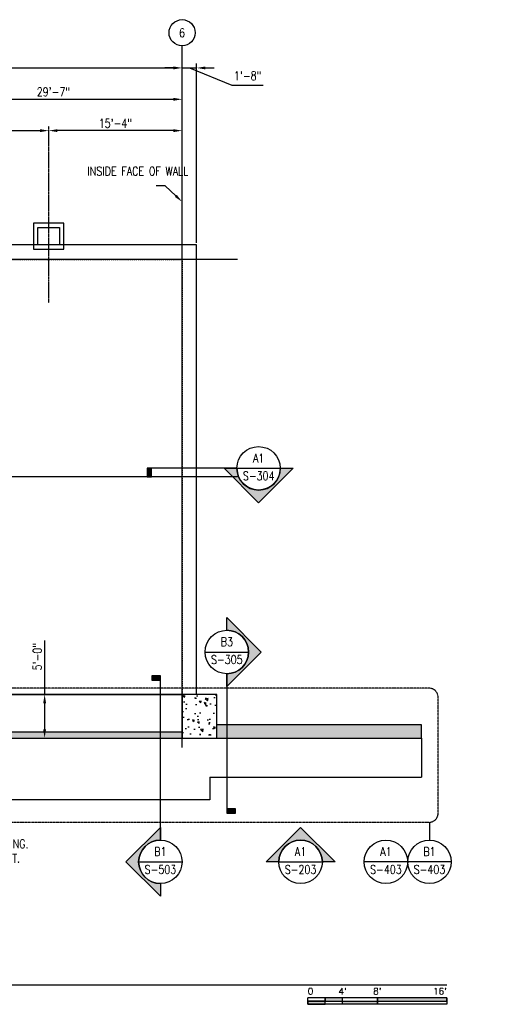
# Model space of a CAD drawing. Header units: inches. Extents: x -266 to 18759, y 463 to 1824.
# Tile 100 of 100: x 1929 to 2581, y 466 to 1824. Entities that reach past the tile are written whole.
import ezdxf
from ezdxf import colors
from ezdxf.entities.mleader import LeaderData, LeaderLine
from ezdxf.enums import TextEntityAlignment as Align
from ezdxf.math import Vec2, Vec3

# ---------------------------------------------------------------- set-up
doc = ezdxf.new("R2010")
doc.units = ezdxf.units.IN
doc.header["$MEASUREMENT"] = 0
for name, pattern in [('Center 1_4_', [0.53125, 0.25, -0.09375, 0.09375, -0.09375]), ('CENTER2', [1.125, 0.75, -0.125, 0.125, -0.125]), ('Dash', [0.25, 0.125, -0.125]), ('DASHED2', [0.375, 0.25, -0.125])]:
    doc.linetypes.add(name, pattern=pattern)
doc.layers.get('Defpoints').update_dxf_attribs({"color": 6})
for name, color, linetype in [('A-ANNO-SYMB', 2, 'Continuous'), ('A-DETL', 3, 'Continuous'), ('A-DETL-CNTR', 3, 'Center 1_4_'), ('A-WALL', 4, 'Continuous'), ('A-WALL-HDLN', 3, 'Dash'), ('G-ANNO-REFR', 2, 'Continuous'), ('G-ANNO-SYMB', 2, 'Continuous'), ('S-ANNO-DIMS', 1, 'Continuous'), ('S-ANNO-NOTE', 2, 'Continuous'), ('S-ANNO-SYMB', 2, 'Continuous'), ('S-ANNO-TEXT', 2, 'Continuous'), ('S-BEAM', 13, 'Continuous'), ('S-COLS', 53, 'Continuous'), ('S-GRID', 1, 'CENTER2'), ('S-GRID-IDEN', 1, 'Continuous')]:
    doc.layers.add(name, color=color, linetype=linetype)
doc.layers.add('A-WALL-PATT', color=9, linetype='Continuous', true_color=0x808080)
doc.styles.add('AEC_COMN_TITLE', font='romans.shx', dxfattribs={"width": 0.8, "height": 0.1875})
doc.styles.add('Annotative', font='romans.shx', dxfattribs={"width": 0.8, "height": 0.125})
doc.styles.add('Arial', font='romans.shx', dxfattribs={"width": 0.8})
doc.styles.add('ROMANS', font='romans.shx', dxfattribs={"width": 0.8})
doc.dimstyles.new('Annotative', dxfattribs={"dimscale": 0, "dimtxt": 0.125, "dimasz": 0.125, "dimexe": 0.0625, "dimexo": 0.03125, "dimgap": 0.03125, "dimtad": 1, "dimdec": 3, "dimzin": 3, "dimdsep": 46, "dimlunit": 4, "dimtxsty": 'Annotative', "dimcen": 0.09, "dimclrd": 256, "dimclrt": 2, "dimazin": 2, "dimtfac": 1, "dimtdec": 3, "dimtmove": 1, "dimatfit": 3, "dimfxl": 1, "dimtfill": 1, "dimfrac": 2, "dimtolj": 1, "dimtzin": 0, "dimlwd": -1, "dimarcsym": 0})
pattern_1 = [(140, (0, 0), (2.51009, 28.6904), [3, -33]), (85, (0, 0), (-30.0877, -5.55005), [2.4, -26.4]), (190.4514, (0.21, 2.39), (-27.5776, 23.14035), [2.5496, -28.0457]), (136.1842, (-8, -1e-14), (6.62077, 42.68965), [4.5, -49.5]), (186.6356, (-7.45, 3.557), (-38.96474, 37.3865), [3.8244, -42.06855]), (81.1842, (-8, -1e-14), (-38.96474, 37.3865), [3.6, -39.6]), (111, (-6, 4), (16.10476, 23.87628), [3, -33]), (56, (-6, 4), (-29.006, 9.7326), [2.4, -26.4]), (161.4514, (-4.658, 5.99), (-12.90125, 33.6089), [2.5496, -28.0457]), (127.5, (0, 0), (-13.315754, 0.486394), [0, -26.08, 0, -26.8, 0, -26.5]), (97.5, (0, 0), (-15.77647, 10.52278), [0, -15.28, 0, -25.48, 0, -10.1]), (57.5, (1e-14, -8.92), (0.902195, 21.352897), [0, -10, 0, -31.2, 0, -41.4]), (47.5, (2e-14, -12.92), (-4.0042, 23.32745), [0, -13, 0, -20.72, 0, -29.4])]

# ---------------------------------------------------------------- blocks, each defined once
blk = doc.blocks.new('Grid - Circle 3_8_-570341-03_SP_Framing Framing Plan-BO SLAB HIGH_DOC')
at = {"layer": 'S-GRID-IDEN'}
blk.add_circle((0, 0), 0.188, dxfattribs=at)
blk = doc.blocks.new('*D28')
at = {"layer": 'Defpoints', "color": 0, "transparency": 16777216}
for p in [(2153.1, 1714.1), (1798.1, 1513.2), (2153.1, 1513.2)]:
    blk.add_point(p, dxfattribs=at)
at = {"layer": 'S-ANNO-DIMS', "transparency": 16777216}
blk.add_line((1810.1, 1714.1), (2141.1, 1714.1), dxfattribs=at)
for points in [[(1810.1, 1716.1), (1810.1, 1712.1), (1798.1, 1714.1)], [(2141.1, 1716.1), (2141.1, 1712.1), (2153.1, 1714.1)]]:
    blk.add_solid(points, dxfattribs=at)
at = {"layer": 'S-ANNO-DIMS', "color": 2, "lineweight": -3, "transparency": 16777216, "insert": (1975.6, 1724.3), "char_height": 12, "width": 60.165, "attachment_point": 5, "style": 'Annotative'}
blk.add_mtext('\\A1;29\'-7"', dxfattribs=at)
blk = doc.blocks.new('*D29')
at = {"layer": 'Defpoints', "color": 0, "transparency": 16777216}
for p in [(2173.1, 1757.4), (2153.1, 1513.2), (2173.1, 1513.2)]:
    blk.add_point(p, dxfattribs=at)
at = {"layer": 'S-ANNO-DIMS', "transparency": 16777216}
for p, q in [((2141.1, 1757.4), (2129.1, 1757.4)), ((2153.1, 1757.4), (2173.1, 1757.4)), ((2153.1, 1757.4), (2173.1, 1757.4)), ((2163.1, 1757.4), (2221.5, 1733.6)), ((2185.1, 1757.4), (2197.1, 1757.4)), ((2221.5, 1733.6), (2264.9, 1733.6))]:
    blk.add_line(p, q, dxfattribs=at)
at = {"layer": 'S-ANNO-DIMS', "color": 0, "lineweight": -2, "transparency": 16777216}
blk.add_line((2173.1, 1516.2), (2173.1, 1763.4), dxfattribs=at)
at = {"layer": 'S-ANNO-DIMS', "transparency": 16777216}
for points in [[(2141.1, 1759.4), (2141.1, 1755.4), (2153.1, 1757.4)], [(2185.1, 1759.4), (2185.1, 1755.4), (2173.1, 1757.4)]]:
    blk.add_solid(points, dxfattribs=at)
at = {"layer": 'S-ANNO-DIMS', "color": 2, "lineweight": -3, "transparency": 16777216, "insert": (2224.5, 1752.6), "char_height": 12, "width": 49.311, "attachment_point": 1, "line_spacing_factor": 0.983083, "style": 'Annotative'}
blk.add_mtext('\\A1;1\'-8"', dxfattribs=at)
blk = doc.blocks.new('*D20')
at = {"layer": 'Defpoints', "color": 0, "transparency": 16777216}
for p in [(2153.1, 1757.4), (249.1, 1513.2), (2153.1, 1513.2)]:
    blk.add_point(p, dxfattribs=at)
at = {"layer": 'S-ANNO-DIMS', "transparency": 16777216}
blk.add_line((261.1, 1757.4), (2141.1, 1757.4), dxfattribs=at)
for points in [[(261.1, 1759.4), (261.1, 1755.4), (249.1, 1757.4)], [(2141.1, 1759.4), (2141.1, 1755.4), (2153.1, 1757.4)]]:
    blk.add_solid(points, dxfattribs=at)
at = {"layer": 'S-ANNO-DIMS', "color": 2, "lineweight": -3, "transparency": 16777216, "insert": (1201.1, 1767.6), "char_height": 12, "width": 71.018, "attachment_point": 5, "style": 'Annotative'}
blk.add_mtext('\\A1;158\'-8"', dxfattribs=at)
blk = doc.blocks.new('*D48')
at = {"layer": 'Defpoints', "color": 0, "transparency": 16777216}
for p in [(1969.1, 1670.9), (1969.1, 1543.2), (1798.1, 1513.2)]:
    blk.add_point(p, dxfattribs=at)
at = {"layer": 'S-ANNO-DIMS', "transparency": 16777216}
blk.add_line((1810.1, 1670.9), (1957.1, 1670.9), dxfattribs=at)
for points in [[(1810.1, 1672.9), (1810.1, 1668.9), (1798.1, 1670.9)], [(1957.1, 1672.9), (1957.1, 1668.9), (1969.1, 1670.9)]]:
    blk.add_solid(points, dxfattribs=at)
at = {"layer": 'S-ANNO-DIMS', "color": 2, "lineweight": -3, "transparency": 16777216, "insert": (1883.6, 1681), "char_height": 12, "width": 60.165, "attachment_point": 5, "style": 'Annotative'}
blk.add_mtext('\\A1;14\'-3"', dxfattribs=at)
blk = doc.blocks.new('*D36')
at = {"layer": 'Defpoints', "color": 0, "transparency": 16777216}
for p in [(1968.6, 893.2), (1963.4, 833.2), (1968.6, 833.2)]:
    blk.add_point(p, dxfattribs=at)
at = {"layer": 'S-ANNO-DIMS', "transparency": 16777216}
for p, q in [((1963.4, 967.7), (1963.4, 893.2)), ((1963.4, 881.2), (1963.4, 845.2))]:
    blk.add_line(p, q, dxfattribs=at)
for points in [[(1961.4, 881.2), (1965.4, 881.2), (1963.4, 893.2)], [(1961.4, 845.2), (1965.4, 845.2), (1963.4, 833.2)]]:
    blk.add_solid(points, dxfattribs=at)
at = {"layer": 'S-ANNO-DIMS', "color": 2, "lineweight": -3, "transparency": 16777216, "insert": (1953.3, 945.3), "char_height": 12, "width": 49.311, "attachment_point": 5, "rotation": 90, "style": 'Annotative'}
blk.add_mtext('\\A1;5\'-0"', dxfattribs=at)
blk = doc.blocks.new('*U10')
at = {"lineweight": -3}
blk.add_hatch(color=256, dxfattribs=at).paths.add_polyline_path([(-1.226, 0), (-1.288, 0), (-1.288, -0.125), (-1.226, -0.125)])
h = blk.add_hatch(color=256, dxfattribs=at)
edge = h.paths.add_edge_path()
edge.add_line((0.625, 0), (0.807, 0))
edge.add_line((0.807, 0), (0.312, -0.495))
edge.add_line((0.312, -0.495), (-0.182, 0))
edge.add_line((-0.182, 0), (0, 0))
edge.add_arc((0.312, 0), 0.312, 180, 360)
at = {"linetype": 'Continuous', "lineweight": -3}
blk.add_line((0, 0), (-1.288, 0), dxfattribs=at)
at = {"lineweight": -3}
for p, q in [((-0.182, 0), (0.312, -0.495)), ((0, 0), (0.625, 0)), ((0.312, -0.495), (0.807, 0))]:
    blk.add_line(p, q, dxfattribs=at)
at = {"lineweight": -3, "flags": 128}
blk.add_lwpolyline([(-1.226, 0), (-1.288, 0), (-1.288, -0.125), (-1.226, -0.125), (-1.226, 0)], close=True, dxfattribs=at)
blk.add_lwpolyline([(0.625, 0), (0.807, 0), (0.312, -0.495), (-0.182, 0), (0, 0, 1), (0.625, 0)], format="xyb", close=True, dxfattribs=at)
blk.add_lwpolyline([(0.625, -0.016), (0.625, -0.016)], dxfattribs=at)
blk.add_lwpolyline([(0.625, -0.016), (0.625, -0.016)], dxfattribs=at)
at = {"lineweight": -3}
blk.add_circle((0.312, 0), 0.312, dxfattribs=at)
at = {"linetype": 'Continuous', "lineweight": -3, "style": 'Arial'}
blk.add_attdef('X#', text='', height=0.0938, dxfattribs=at).set_placement((0.312, 0.047), align=Align.BOTTOM_CENTER)
blk.add_attdef('X-###', text='', height=0.0938, dxfattribs=at).set_placement((0.312, -0.047), align=Align.TOP_CENTER)
blk = doc.blocks.new('*U16')
at = {"lineweight": -3}
blk.add_hatch(color=256, dxfattribs=at).paths.add_polyline_path([(0, 2.299), (0, 2.361), (-0.125, 2.361), (-0.125, 2.299)])
h = blk.add_hatch(color=256, dxfattribs=at)
edge = h.paths.add_edge_path()
edge.add_line((0, -0.625), (0, -0.807))
edge.add_line((0, -0.807), (-0.495, -0.312))
edge.add_line((-0.495, -0.312), (0, 0.182))
edge.add_line((0, 0.182), (0, 0))
edge.add_arc((0, -0.312), 0.312, 90, 270)
at = {"linetype": 'Continuous', "lineweight": -3}
blk.add_line((0, 0), (0, 2.361), dxfattribs=at)
at = {"lineweight": -3}
for p, q in [((0, 0.182), (-0.495, -0.312)), ((-0.495, -0.312), (0, -0.807)), ((-0.312, -0.312), (0.312, -0.312))]:
    blk.add_line(p, q, dxfattribs=at)
at = {"lineweight": -3, "flags": 128}
blk.add_lwpolyline([(0, 2.299), (0, 2.361), (-0.125, 2.361), (-0.125, 2.299), (0, 2.299)], close=True, dxfattribs=at)
blk.add_lwpolyline([(0, -0.625), (0, -0.807), (-0.495, -0.312), (0, 0.182), (0, 0, 1), (0, -0.625)], format="xyb", close=True, dxfattribs=at)
blk.add_lwpolyline([(-0.016, -0.625), (-0.016, -0.625)], dxfattribs=at)
blk.add_lwpolyline([(-0.016, -0.625), (-0.016, -0.625)], dxfattribs=at)
at = {"lineweight": -3}
blk.add_circle((0, -0.312), 0.312, dxfattribs=at)
at = {"linetype": 'Continuous', "lineweight": -3, "style": 'Arial'}
blk.add_attdef('X#', text='', height=0.0938, dxfattribs=at).set_placement((0, -0.266), align=Align.BOTTOM_CENTER)
blk.add_attdef('X-###', text='', height=0.0938, dxfattribs=at).set_placement((0, -0.359), align=Align.TOP_CENTER)
blk = doc.blocks.new('*U15')
at = {"lineweight": -3}
h = blk.add_hatch(color=256, dxfattribs=at)
edge = h.paths.add_edge_path()
edge.add_line((0, 0.312), (0, 0.495))
edge.add_line((0, 0.495), (0.495, 0))
edge.add_line((0.495, 0), (0, -0.495))
edge.add_line((0, -0.495), (0, -0.312))
edge.add_arc((0, 0), 0.312, 270, 450)
blk.add_hatch(color=256, dxfattribs=at).paths.add_polyline_path([(0, -2.251), (0, -2.314), (0.125, -2.314), (0.125, -2.251)])
for p, q in [((0.495, 0), (0, 0.495)), ((-0.312, 0), (0.312, 0)), ((0, -0.495), (0.495, 0))]:
    blk.add_line(p, q, dxfattribs=at)
at = {"linetype": 'Continuous', "lineweight": -3}
blk.add_line((0, -0.312), (0, -2.314), dxfattribs=at)
at = {"lineweight": -3, "flags": 128}
blk.add_lwpolyline([(0, 0.312), (0, 0.495), (0.495, 0), (0, -0.495), (0, -0.312, 1), (0, 0.312)], format="xyb", close=True, dxfattribs=at)
blk.add_lwpolyline([(0.016, 0.312), (0.016, 0.312)], dxfattribs=at)
blk.add_lwpolyline([(0.016, 0.312), (0.016, 0.312)], dxfattribs=at)
blk.add_lwpolyline([(0, -2.251), (0, -2.314), (0.125, -2.314), (0.125, -2.251), (0, -2.251)], close=True, dxfattribs=at)
at = {"lineweight": -3}
blk.add_circle((0, 0), 0.312, dxfattribs=at)
at = {"linetype": 'Continuous', "lineweight": -3, "style": 'Arial'}
blk.add_attdef('X#', text='', height=0.0938, dxfattribs=at).set_placement((0, 0.047), align=Align.BOTTOM_CENTER)
blk.add_attdef('X-###', text='', height=0.0938, dxfattribs=at).set_placement((0, -0.047), align=Align.TOP_CENTER)
blk = doc.blocks.new('A1')
at = {"layer": 'G-ANNO-SYMB', "lineweight": -3}
h = blk.add_hatch(color=256, dxfattribs=at)
edge = h.paths.add_edge_path()
edge.add_line((-30, 0), (-47.5, 0))
edge.add_line((-47.5, 0), (0, 47.5))
edge.add_line((0, 47.5), (47.5, 0))
edge.add_line((47.5, 0), (30, 0))
edge.add_arc((0, 0), 30, 0, 180)
for p, q in [((0, 47.5), (-47.5, 0)), ((47.5, 0), (0, 47.5)), ((-30, 0), (30, 0))]:
    blk.add_line(p, q, dxfattribs=at)
at = {"layer": 'G-ANNO-SYMB', "lineweight": -3, "flags": 128}
blk.add_lwpolyline([(-30, 0), (-47.5, 0), (0, 47.5), (47.5, 0), (30, 0, 1), (-30, 0)], format="xyb", close=True, dxfattribs=at)
blk.add_lwpolyline([(-30, 1.5), (-30, 1.5)], dxfattribs=at)
blk.add_lwpolyline([(-30, 1.5), (-30, 1.5)], dxfattribs=at)
at = {"layer": 'G-ANNO-SYMB', "lineweight": -3}
blk.add_circle((0, 0), 30, dxfattribs=at)
at = {"layer": 'S-ANNO-SYMB', "color": 1, "linetype": 'Continuous', "style": 'ROMANS', "width": 0.8}
blk.add_text('S-203', height=12, dxfattribs=at).set_placement((0, -4.5), align=Align.TOP_CENTER)
at = {"layer": 'S-ANNO-TEXT', "color": 1, "linetype": 'Continuous', "style": 'ROMANS', "width": 0.8}
blk.add_text('A1', height=12, dxfattribs=at).set_placement((0, 4.5), align=Align.BOTTOM_CENTER)
blk = doc.blocks.new('*D51')
at = {"layer": 'Defpoints', "color": 0, "transparency": 16777216}
for p in [(1969.1, 1670.9), (1969.1, 1543.2), (2153.1, 1513.2)]:
    blk.add_point(p, dxfattribs=at)
at = {"layer": 'S-ANNO-DIMS', "transparency": 16777216}
blk.add_line((2141.1, 1670.9), (1981.1, 1670.9), dxfattribs=at)
for points in [[(1981.1, 1672.9), (1981.1, 1668.9), (1969.1, 1670.9)], [(2141.1, 1672.9), (2141.1, 1668.9), (2153.1, 1670.9)]]:
    blk.add_solid(points, dxfattribs=at)
at = {"layer": 'S-ANNO-DIMS', "color": 2, "lineweight": -3, "transparency": 16777216, "insert": (2061.1, 1681), "char_height": 12, "width": 60.165, "attachment_point": 5, "style": 'Annotative'}
blk.add_mtext('\\A1;15\'-4"', dxfattribs=at)
blk = doc.blocks.new('Detail Callout AEC')
at = {"color": 0, "linetype": 'ByBlock', "lineweight": -3, "transparency": 16777216}
blk.add_line((0.25, 0), (-0.25, 0), dxfattribs=at)
blk.add_circle((0, 0), 0.25, dxfattribs=at)
at = {"color": 0, "linetype": 'ByBlock', "lineweight": -3, "transparency": 16777216, "style": 'AEC_COMN_TITLE'}
for tag, p in [('VIEWNUMBER', (0, 0.051)), ('SHEETNUMBER', (0, -0.126))]:
    blk.add_attdef(tag, text='', height=0.0938, dxfattribs=at).set_placement(p, align=Align.CENTER)
blk = doc.blocks.new('*U54')
for points in [[(-2, -0.281), (-1.75, -0.281), (-1.75, -0.234), (-2, -0.234)], [(-1.75, -0.234), (-1.5, -0.234), (-1.5, -0.187), (-1.75, -0.187)], [(-1.5, -0.234), (-1, -0.234), (-1, -0.281), (-1.5, -0.281)], [(-1, -0.234), (0, -0.234), (0, -0.187), (-1, -0.187)]]:
    blk.add_hatch(color=256).paths.add_polyline_path(points)
for p, q in [((0, -0.187), (-2, -0.187)), ((-2, -0.281), (-2, -0.187)), ((-2, -0.234), (0, -0.234)), ((0, -0.281), (-2, -0.281)), ((-1.75, -0.281), (-1.75, -0.187)), ((-1.5, -0.281), (-1.5, -0.187)), ((-1, -0.281), (-1, -0.188)), ((0, -0.187), (0, -0.281))]:
    blk.add_line(p, q)
at = {"flags": 128}
for points in [[(-2, -0.281), (-1.75, -0.281), (-1.75, -0.234), (-2, -0.234), (-2, -0.281)], [(-1.75, -0.234), (-1.5, -0.234), (-1.5, -0.187), (-1.75, -0.187), (-1.75, -0.234)], [(-1.5, -0.234), (-1, -0.234), (-1, -0.281), (-1.5, -0.281), (-1.5, -0.234)], [(-1, -0.234), (0, -0.234), (0, -0.187), (-1, -0.187), (-1, -0.234)]]:
    blk.add_lwpolyline(points, close=True, dxfattribs=at)
at = {"style": 'Arial'}
blk.add_text('0', height=0.0937, dxfattribs=at).set_placement((-2, -0.094), align=Align.MIDDLE_LEFT)
for s, p in [("4'", (-1.5, -0.094)), ("8'", (-1, -0.094))]:
    blk.add_text(s, height=0.0937, dxfattribs=at).set_placement(p, align=Align.MIDDLE_CENTER)
blk.add_text("16'", height=0.0937, dxfattribs=at).set_placement((0, -0.094), align=Align.MIDDLE_RIGHT)
blk = doc.blocks.new('*U56')
at = {"linetype": 'Continuous', "lineweight": -3}
blk.add_line((1.125, 0.625), (29.5, 0.625), dxfattribs=at)
at = {"lineweight": -3, "style": 'Arial'}
blk.add_attdef('DRAWING_AREA_TITLE', text='', height=0.187, dxfattribs=at).set_placement((1.374, 0.634), align=Align.BOTTOM_LEFT)
blk.add_attdef('X#', text='', height=0.187, dxfattribs=at).set_placement((0.812, 0.625), align=Align.MIDDLE_CENTER)
blk.add_attdef('SCALE:', text='', height=0.0938, dxfattribs=at).set_placement((1.374, 0.561), align=Align.TOP_LEFT)

msp = doc.modelspace()

# ---------------------------------------------------------------- hatches: boundary and pattern name
at = {"layer": 'A-WALL-PATT', "lineweight": -3}
h = msp.add_hatch(dxfattribs=at)
h.set_pattern_fill('AR-CONC', color=8, scale=4, angle=90, style=0)
h.set_pattern_definition(pattern_1)
h.paths.add_polyline_path([(2165.0774, 833.2059), (2201.0774, 833.2059), (2201.0774, 845.2059), (2201.0774, 893.2059), (2153.0774, 893.2059), (2153.0774, 833.2059)])
h = msp.add_hatch(dxfattribs=at)
h.set_pattern_fill('AR-CONC', color=8, scale=4, angle=90, style=0)
h.set_pattern_definition(pattern_1)
h.paths.add_polyline_path([(2483.3324, 833.2059), (2483.3324, 851.2059), (2201.0774, 851.2059), (2201.0774, 833.2059)])
h.paths.add_polyline_path([(2153.0774, 833.2059), (2153.0774, 841.2059), (1841.0774, 841.2059), (1841.0774, 833.2059)])
h.paths.add_polyline_path([(1755.0774, 833.2059), (1755.0774, 841.2059), (1443.0774, 841.2059), (1443.0774, 833.2059)])
h.paths.add_polyline_path([(1045.0774, 841.2059), (1045.0774, 833.2059), (1357.0774, 833.2059), (1357.0774, 841.2059)])
h.paths.add_polyline_path([(647.0774, 841.2059), (647.0774, 833.2059), (959.0774, 833.2059), (959.0774, 841.2059)])
h.paths.add_polyline_path([(249.0774, 841.2059), (249.0774, 833.2059), (561.0774, 833.2059), (561.0774, 841.2059)])
h.paths.add_polyline_path([(201.0774, 833.2059), (201.0774, 851.2059), (-167.9226, 851.2059), (-167.9226, 833.2059)])

# ---------------------------------------------------------------- linework, layer by layer
at = {"layer": 'A-ANNO-SYMB', "linetype": 'DASHED2', "lineweight": -3}
msp.add_lwpolyline([(-170.2069, 717.2232), (2494.2609, 717.2232, 0.414213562), (2506.2609, 729.2232), (2506.2609, 889.7593, 0.414213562), (2494.2609, 901.7593), (-170.2069, 901.7593, 0.414213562), (-182.2069, 889.7593), (-182.2069, 729.2232, 0.414213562)], format="xyb", close=True, dxfattribs=at)
at = {"layer": 'A-DETL', "lineweight": -3}
for p, q in [((2483.3424, 833.2059), (2483.3424, 779.2059)), ((2191.0874, 779.2059), (2191.0874, 747.7059)), ((2191.0874, 779.2059), (2483.3424, 779.2059)), ((2191.0874, 747.7059), (1429.0874, 747.7059))]:
    msp.add_line(p, q, dxfattribs=at)
at = {"layer": 'A-DETL-CNTR', "lineweight": -3}
msp.add_line((1969.0774, 1433.2059), (1969.0774, 1676.8828), dxfattribs=at)
at = {"layer": 'A-WALL', "lineweight": -3}
for p, q in [((1948.0774, 1513.2059), (1606.0774, 1513.2059)), ((1954.0754, 1513.2059), (1948.0793, 1513.2059)), ((1990.0754, 1513.2059), (1984.0793, 1513.2059)), ((2483.3324, 851.2059), (2201.0774, 851.2059)), ((2483.3324, 833.2059), (2483.3324, 851.2059)), ((2153.0774, 841.2059), (1841.0774, 841.2059)), ((1841.0774, 833.2059), (2153.0774, 833.2059)), ((2201.0774, 833.2059), (2483.3324, 833.2059))]:
    msp.add_line(p, q, dxfattribs=at)
for points in [[(1948.0774, 1543.2059), (1948.0774, 1507.2059), (1990.0774, 1507.2059), (1990.0774, 1543.2059)], [(1984.0774, 1537.2059), (1984.0774, 1513.2059), (1954.0774, 1513.2059), (1954.0774, 1537.2059)]]:
    msp.add_lwpolyline(points, close=True, dxfattribs=at)
msp.add_lwpolyline([(2173.0774, 893.2059), (2173.0774, 1513.2059), (1990.0774, 1513.2059)], dxfattribs=at)
at = {"layer": 'A-WALL-HDLN'}
msp.add_lwpolyline([(249.0774, 893.2059), (249.0774, 1493.2059), (2153.0774, 1493.2059), (2153.0774, 893.2059)], dxfattribs=at)
at = {"layer": 'G-ANNO-SYMB', "lineweight": -3}
msp.add_line((2494.2609, 717.2232), (2494.2609, 692.3841), dxfattribs=at)
at = {"layer": 'S-BEAM'}
msp.add_line((249.0774, 893.2059), (2153.0774, 893.2059), dxfattribs=at)
at = {"layer": 'S-COLS'}
msp.add_lwpolyline([(2201.0774, 893.2059), (2153.0774, 893.2059), (2153.0774, 833.2059), (2201.0774, 833.2059)], close=True, dxfattribs=at)
at = {"layer": 'S-GRID', "lineweight": -3}
for p, q in [((2153.0774, 820.1184), (2153.0774, 1787.9327)), ((2229.5745, 1493.2059), (-105.9934, 1493.2059)), ((2229.5745, 1193.2059), (-105.9934, 1193.2059)), ((2201.0774, 893.2059), (-105.9934, 893.2059))]:
    msp.add_line(p, q, dxfattribs=at)

# ---------------------------------------------------------------- block references
at = {"lineweight": -3}
msp.add_blockref('A1', (2316.5181, 662.3842), dxfattribs=at)
at = {"layer": 'G-ANNO-REFR'}
ref = msp.add_blockref('Detail Callout AEC', (2434.261, 662.3842), dxfattribs=dict(at, xscale=119.9997600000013, yscale=119.9997600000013, zscale=119.9997600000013))
ref.add_attrib('VIEWNUMBER', 'A1', dxfattribs={"layer": 'S-ANNO-TEXT', "color": 1, "transparency": 16777216, "height": 12, "style": 'ROMANS', "width": 0.8}).set_placement((2434.261, 666.8842), align=Align.BOTTOM_CENTER)
ref.add_attrib('SHEETNUMBER', 'S-403', dxfattribs={"layer": 'S-ANNO-TEXT', "color": 1, "transparency": 16777216, "height": 12, "style": 'ROMANS', "width": 0.8}).set_placement((2434.261, 645.8742), align=Align.CENTER)
ref = msp.add_blockref('Detail Callout AEC', (2494.2609, 662.3842), dxfattribs=dict(at, xscale=119.9997600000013, yscale=119.9997600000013, zscale=119.9997600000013))
ref.add_attrib('VIEWNUMBER', 'B1', dxfattribs={"layer": 'S-ANNO-TEXT', "color": 1, "transparency": 16777216, "height": 12, "style": 'ROMANS', "width": 0.8}).set_placement((2494.2609, 666.8842), align=Align.BOTTOM_CENTER)
ref.add_attrib('SHEETNUMBER', 'S-403', dxfattribs={"layer": 'S-ANNO-TEXT', "color": 1, "transparency": 16777216, "height": 12, "style": 'ROMANS', "width": 0.8}).set_placement((2494.2609, 645.8742), align=Align.CENTER)
at = {"layer": 'G-ANNO-SYMB', "lineweight": -3}
ref = msp.add_blockref('*U10', (2228.6647, 1205.2059), dxfattribs=dict(at, xscale=96, yscale=96, zscale=96))
ref.add_attrib('X-###', 'S-304', dxfattribs={"layer": 'S-ANNO-SYMB', "color": 1, "linetype": 'Continuous', "lineweight": -2, "height": 12, "style": 'ROMANS', "width": 0.8}).set_placement((2258.6647, 1200.7059), align=Align.TOP_CENTER)
ref.add_attrib('X#', 'A1', dxfattribs={"layer": 'S-ANNO-TEXT', "color": 1, "linetype": 'Continuous', "lineweight": -2, "height": 12, "style": 'ROMANS', "width": 0.8}).set_placement((2258.6647, 1209.7059), align=Align.BOTTOM_CENTER)
ref = msp.add_blockref('*U15', (2214.7364, 951.8202), dxfattribs=dict(at, xscale=96, yscale=96, zscale=96))
ref.add_attrib('X-###', 'S-305', dxfattribs={"layer": 'S-ANNO-SYMB', "color": 1, "linetype": 'Continuous', "lineweight": -2, "height": 12, "style": 'ROMANS', "width": 0.8}).set_placement((2214.7364, 947.3202), align=Align.TOP_CENTER)
ref.add_attrib('X#', 'B3', dxfattribs={"layer": 'S-ANNO-TEXT', "color": 1, "linetype": 'Continuous', "lineweight": -2, "height": 12, "style": 'ROMANS', "width": 0.8}).set_placement((2214.7364, 956.3202), align=Align.BOTTOM_CENTER)
ref = msp.add_blockref('*U16', (2123.0774, 692.3841), dxfattribs=dict(at, xscale=96, yscale=96, zscale=96))
ref.add_attrib('X-###', 'S-503', dxfattribs={"layer": 'S-ANNO-SYMB', "color": 1, "linetype": 'Continuous', "lineweight": -2, "height": 12, "style": 'ROMANS', "width": 0.8}).set_placement((2123.0774, 657.8842), align=Align.TOP_CENTER)
ref.add_attrib('X#', 'B1', dxfattribs={"layer": 'S-ANNO-TEXT', "color": 1, "linetype": 'Continuous', "lineweight": -2, "height": 12, "style": 'ROMANS', "width": 0.8}).set_placement((2123.0774, 666.8842), align=Align.BOTTOM_CENTER)
at = {"layer": 'S-ANNO-SYMB', "lineweight": -3, "xscale": 96.00000003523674, "yscale": 96.00000003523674, "zscale": 96.00000003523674}
for name, p in [('*U56', (-313.5413, 432.9114)), ('*U54', (2518.4588, 492.9114))]:
    msp.add_blockref(name, p, dxfattribs=at)
at = {"layer": 'S-GRID-IDEN', "lineweight": -3, "xscale": 95.99999999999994, "yscale": 95.99999999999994, "zscale": 95.99999999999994}
msp.add_blockref('Grid - Circle 3_8_-570341-03_SP_Framing Framing Plan-BO SLAB HIGH_DOC', (2153.0774, 1805.9327), dxfattribs=at)

# ---------------------------------------------------------------- texts
at = {"layer": 'S-GRID-IDEN', "lineweight": -3, "insert": (2153.0774, 1805.9327), "char_height": 12, "width": 12, "attachment_point": 5, "style": 'Annotative'}
msp.add_mtext('6', dxfattribs=at)

# ---------------------------------------------------------------- dimensions: what is measured, and where the dimension line sits
at = {"layer": 'S-ANNO-DIMS', "lineweight": -3}
for base, p1, p2, picture, middle in [((2153.0774, 1757.4129), (249.0774, 1513.2059), (2153.0774, 1513.2059), '*D20', (1201.0774, 1767.5557)), ((2153.0774, 1714.1478), (1798.0774, 1513.2059), (2153.0774, 1513.2059), '*D28', (1975.5774, 1724.2907)), ((1969.0774, 1670.8828), (1798.0774, 1513.2059), (1969.0774, 1543.2059), '*D48', (1883.5774, 1681.0256))]:
    dim = msp.add_linear_dim(base=base, p1=p1, p2=p2, dimstyle='Annotative', override={"dimpost": '\\X', "dimse1": 1, "dimse2": 1, "dimtfill": 0}, dxfattribs=at)
    dim.commit()
    dim.dimension.update_dxf_attribs({"geometry": picture, "text_midpoint": middle})
dim = msp.add_linear_dim(base=(2173.0774, 1757.4129), p1=(2153.0774, 1513.2059), p2=(2173.0774, 1513.2059), dimstyle='Annotative', override={"dimpost": '\\X', "dimse1": 1, "dimtfill": 0}, dxfattribs=at)
dim.commit()
dim.dimension.update_dxf_attribs({"geometry": '*D29', "text_midpoint": (2224.4602, 1733.5793), "dimtype": 160})
dim = msp.add_linear_dim(base=(1969.0774, 1670.8828), p1=(2153.0774, 1513.2059), p2=(1969.0774, 1543.2059), angle=180, dimstyle='Annotative', override={"dimpost": '\\X', "dimse1": 1, "dimse2": 1, "dimtfill": 0}, dxfattribs=at)
dim.commit()
dim.dimension.update_dxf_attribs({"geometry": '*D51', "text_midpoint": (2061.0774, 1681.0256)})
dim = msp.add_linear_dim(base=(1963.4048, 833.2059), p1=(1968.6414, 893.2059), p2=(1968.6414, 833.2059), angle=90, dimstyle='Annotative', override={"dimpost": '\\X', "dimse1": 1, "dimse2": 1, "dimtfill": 0}, dxfattribs=at)
dim.commit()
dim.dimension.update_dxf_attribs({"geometry": '*D36', "text_midpoint": (1963.4048, 945.2745), "dimtype": 160})

# ---------------------------------------------------------------- leaders
at = {"layer": 'S-ANNO-NOTE', "lineweight": -3}
ml = msp.add_multileader_mtext('Standard', dxfattribs=at)
ml.set_content('INSIDE FACE OF WALL', color=256, style='Annotative')
ml.set_leader_properties(color=1, linetype='ByLayer', lineweight=-1)
ml.build(insert=Vec2(0, 0))
ml.multileader.update_dxf_attribs({"text_right_attachment_type": 3, "dogleg_length": 0.125, "arrow_head_size": 12, "scale": 96})
ctx = ml.context
ctx.base_point, ctx.scale, ctx.char_height, ctx.arrow_head_size, ctx.landing_gap_size, ctx.plane_origin = Vec3(309.1015, 1614.9652), 96, 12, 12, 8.64, Vec3(142.5762, 1543.2147)
ctx.right_attachment = 3
notes = []
notes.append((ctx, [(0, (1, 1, 0), (297.1015, 1614.9652), (1, 0), 12, [(0, [(249.0774, 1572.7515)], 0, [])])]))
ctx.mtext.insert, ctx.mtext.width, ctx.mtext.defined_height, ctx.mtext.flow_direction = Vec3(317.7415, 1620.9652), 92.434762, 50.638, 5
ml = msp.add_multileader_mtext('Standard', dxfattribs=at)
ml.set_content('INSIDE FACE OF WALL', color=256, style='Annotative')
ml.set_leader_properties(color=1, linetype='ByLayer', lineweight=-1)
ml.build(insert=Vec2(0, 0))
ml.multileader.update_dxf_attribs({"text_right_attachment_type": 3, "dogleg_length": 0.125, "arrow_head_size": 12, "scale": 96})
ctx = ml.context
ctx.base_point, ctx.scale, ctx.char_height, ctx.arrow_head_size, ctx.landing_gap_size, ctx.plane_origin = Vec3(2013.7822, 1614.9652), 96, 12, 12, 8.64, Vec3(1859.257, 1543.2147)
ctx.right_attachment = 3
notes.append((ctx, [(1, (1, 1, 0), (2129.4622, 1594.9652), (-1, 0), 12, [(0, [(2153.0774, 1572.7515)], 0, [])])]))
ctx.mtext.insert, ctx.mtext.width, ctx.mtext.defined_height, ctx.mtext.flow_direction = Vec3(2022.4222, 1620.9652), 92.434762, 50.638, 5
ml = msp.add_multileader_mtext('Standard', dxfattribs=at)
ml.set_content('TOP OF CONC SLAB ELEV = 16\'-6 1/4" ', color=256, style='Annotative')
ml.set_leader_properties(color=1, linetype='ByLayer', lineweight=-1)
ml.build(insert=Vec2(0, 0))
ml.multileader.update_dxf_attribs({"text_right_attachment_type": 3, "dogleg_length": 0.125, "arrow_head_size": 12, "scale": 96})
ctx = ml.context
ctx.base_point, ctx.scale, ctx.char_height, ctx.arrow_head_size, ctx.landing_gap_size, ctx.plane_origin = Vec3(-4.4088, 1598.7476), 96, 12, 12, 8.64, Vec3(-108.8048, 1543.2147)
ctx.right_attachment = 3
notes.append((ctx, [(1, (1, 1, 0), (215.0426, 1576.4619), (-1, 0), 12, [(0, [(308.6979, 1513.2059)], 0, [])])]))
ctx.mtext.insert, ctx.mtext.width, ctx.mtext.defined_height, ctx.mtext.flow_direction = Vec3(4.2312, 1606.7476), 195.361278, 50.638, 5
ml = msp.add_multileader_mtext('Standard', dxfattribs=at)
ml.set_content('INSIDE FACE OF WALL', color=256, style='Annotative')
ml.set_leader_properties(color=1, linetype='ByLayer', lineweight=-1)
ml.build(insert=Vec2(0, 0))
ml.multileader.update_dxf_attribs({"text_right_attachment_type": 3, "dogleg_length": 0.125, "arrow_head_size": 12, "scale": 96})
ctx = ml.context
ctx.base_point, ctx.scale, ctx.char_height, ctx.arrow_head_size, ctx.landing_gap_size, ctx.plane_origin = Vec3(-4.4088, 1428.9679), 96, 12, 12, 8.64, Vec3(-108.8048, 1375.7208)
ctx.right_attachment = 3
notes.append((ctx, [(1, (1, 1, 0), (111.2712, 1408.9679), (-1, 0), 12, [(0, [(196.835, 1493.2059)], 0, [])])]))
ctx.mtext.insert, ctx.mtext.width, ctx.mtext.defined_height, ctx.mtext.flow_direction = Vec3(4.2312, 1434.9679), 101.061947, 50.638, 5
at = {"layer": 'S-ANNO-NOTE'}
ml = msp.add_multileader_mtext('Standard', dxfattribs=at)
ml.set_content('TOP OF DROP PANEL HAUNCH TYP', color=256, style='Annotative')
ml.set_leader_properties(color=1, linetype='ByLayer', lineweight=-1)
ml.build(insert=Vec2(0, 0))
ml.multileader.update_dxf_attribs({"text_right_attachment_type": 3, "dogleg_length": 0.125, "arrow_head_size": 12, "scale": 96})
ctx = ml.context
ctx.base_point, ctx.scale, ctx.char_height, ctx.arrow_head_size, ctx.landing_gap_size, ctx.plane_origin = Vec3(1150.2403, 1366.6732), 96, 12, 12, 8.64, Vec3(1098.0774, 1289.2059)
ctx.right_attachment = 3
notes.append((ctx, [(0, (1, 1, 0), (1138.2403, 1366.6732), (1, 0), 12, [(0, [(1098.0774, 1243.8694)], 0, [])])]))
ctx.mtext.insert, ctx.mtext.width, ctx.mtext.flow_direction = Vec3(1158.8803, 1372.6732), 152.141431, 5
ml = msp.add_multileader_mtext('Standard', dxfattribs=at)
ml.set_content('INDICATES INSIDE FACE OF PILASTER', color=256, style='Annotative')
ml.set_leader_properties(color=1, linetype='ByLayer', lineweight=-1)
ml.build(insert=Vec2(0, 0))
ml.multileader.update_dxf_attribs({"text_right_attachment_type": 3, "dogleg_length": 0.125, "arrow_head_size": 12, "scale": 96})
ctx = ml.context
ctx.base_point, ctx.scale, ctx.char_height, ctx.arrow_head_size, ctx.landing_gap_size, ctx.plane_origin = Vec3(-4.4088, 1140.9575), 96, 12, 12, 8.64, Vec3(135.8462, 986.4982)
ctx.right_attachment = 3
notes.append((ctx, [(0, (1, 1, 0), (114.0141, 1100.9575), (-1, 0), 12, [(0, [(114.4492, 893.2059)], 0, [])])]))
ctx.mtext.insert, ctx.mtext.width, ctx.mtext.flow_direction = Vec3(4.2312, 1146.9575), 91.811975, 5
at = {"layer": 'S-ANNO-NOTE', "lineweight": -3}
ml = msp.add_multileader_mtext('Standard', dxfattribs=at)
ml.set_content('TOP OF CONC SLAB ELEV = 17\'-7" ', color=256, style='Annotative')
ml.set_leader_properties(color=1, linetype='ByLayer', lineweight=-1)
ml.build(insert=Vec2(0, 0))
ml.multileader.update_dxf_attribs({"text_right_attachment_type": 3, "dogleg_length": 0.36, "arrow_head_size": 12, "scale": 96})
ctx = ml.context
ctx.base_point, ctx.scale, ctx.char_height, ctx.arrow_head_size, ctx.landing_gap_size, ctx.plane_origin = Vec3(283.2897, 1015.2788), 96, 12, 12, 8.64, Vec3(17.691, 948.5596)
ctx.right_attachment = 3
notes.append((ctx, [(1, (1, 1, 0), (453.6093, 992.993), (-1, 0), 6.7539, [(0, [(453.6093, 893.2059)], 0, [])])]))
ctx.mtext.insert, ctx.mtext.width, ctx.mtext.flow_direction = Vec3(291.9297, 1021.2788), 173.37004, 5
ml = msp.add_multileader_mtext('Standard', dxfattribs=at)
ml.set_content('ARCH BEAM AND PILASTER BELOW', color=256, style='Annotative')
ml.set_leader_properties(color=1, linetype='ByLayer', lineweight=-1)
ml.build(insert=Vec2(0, 0))
ml.multileader.update_dxf_attribs({"text_right_attachment_type": 3, "dogleg_length": 0.125, "arrow_head_size": 12, "scale": 96})
ctx = ml.context
ctx.base_point, ctx.scale, ctx.char_height, ctx.arrow_head_size, ctx.landing_gap_size, ctx.plane_origin = Vec3(1000.4221, 685.192), 96, 12, 12, 8.64, Vec3(1002.2057, 727.4337)
ctx.right_attachment = 3
notes.append((ctx, [(0, (1, 1, 0), (988.4221, 685.192), (1, 0), 12, [(0, [(988.4221, 773.2059)], 0, [])])]))
ctx.mtext.insert, ctx.mtext.width, ctx.mtext.flow_direction = Vec3(1009.0621, 691.192), 123.284987, 5
ml = msp.add_multileader_mtext('Standard', dxfattribs=at)
ml.set_content('SEE B1/S-403 FOR CANOPY FRAMING.\\PSEE A1/S-403 FOR DOOR SUPPORT.', color=256, style='Annotative')
ml.set_leader_properties(color=1, linetype='ByLayer', lineweight=-1)
ml.build(insert=Vec2(0, 0))
ml.multileader.update_dxf_attribs({"text_right_attachment_type": 3, "dogleg_length": 0.125, "arrow_head_size": 12, "scale": 96})
ctx = ml.context
ctx.base_point, ctx.scale, ctx.char_height, ctx.arrow_head_size, ctx.landing_gap_size, ctx.plane_origin = Vec3(1679.009, 685.192), 96, 12, 12, 8.64, Vec3(1680.7926, 727.4337)
ctx.right_attachment = 3
notes.append((ctx, [(0, (1, 1, 0), (1667.009, 685.192), (1, 0), 12, [(0, [(1635.6249, 747.9164)], 0, [])])]))
ctx.mtext.insert, ctx.mtext.flow_direction = Vec3(1687.649, 693.192), 5
for ctx, leaders in notes:
    for number, flags, end, landing, length, lines in leaders:
        leader = LeaderData()
        leader.index, (leader.has_last_leader_line, leader.has_dogleg_vector, leader.attachment_direction) = number, flags
        leader.last_leader_point, leader.dogleg_vector, leader.dogleg_length = Vec3(end), Vec3(landing), length
        for number, points, colour, breaks in lines:
            line = LeaderLine()
            line.index, line.vertices, line.color, line.breaks = number, Vec3.list(points), colors.encode_raw_color(colour), breaks
            leader.lines.append(line)
        ctx.leaders.append(leader)

doc.saveas('drawing.dxf')
